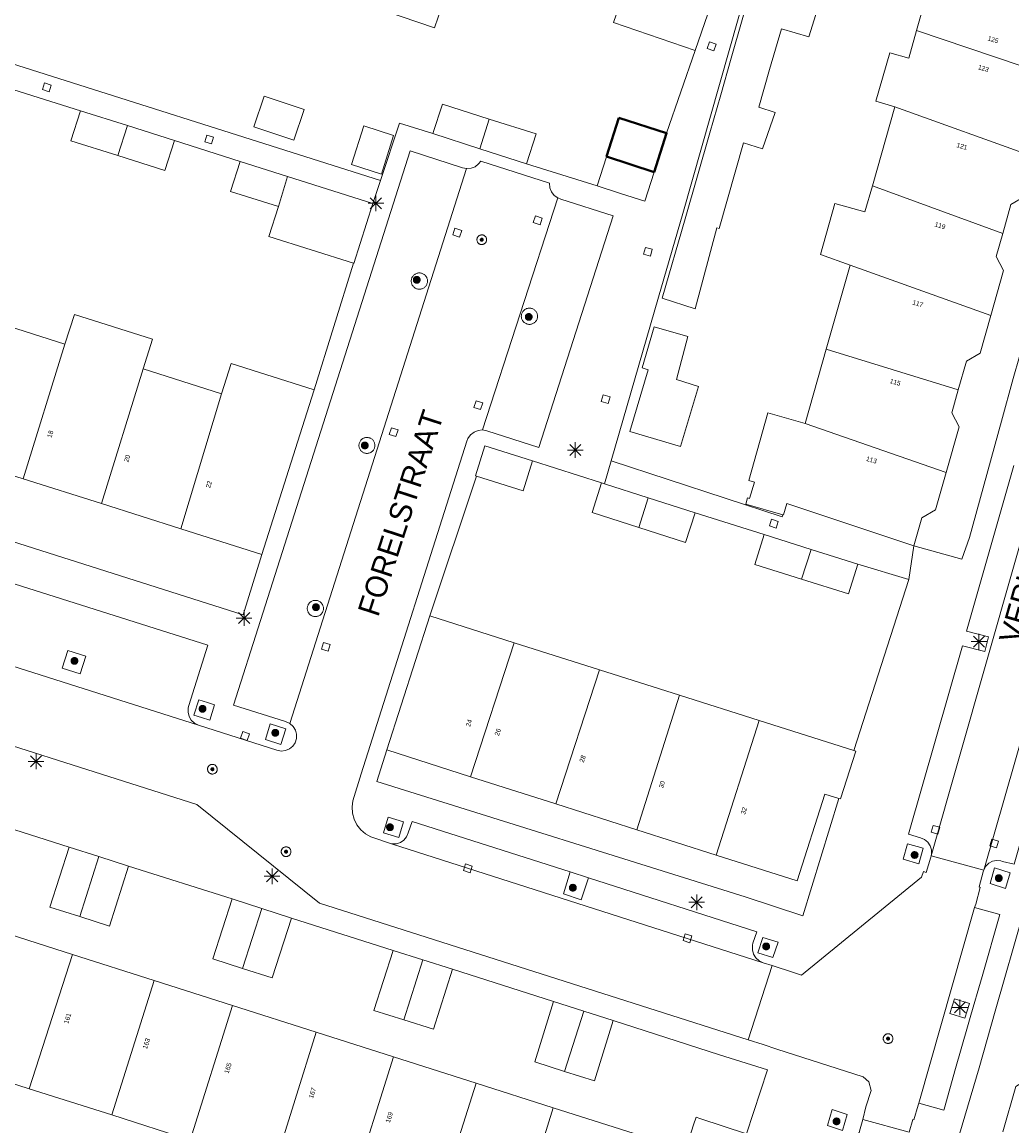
# Model space of a CAD drawing. Header units: metres. Extents: x 135779 to 137489, y 452643 to 455118.
# Tile 31 of 256: x 136392 to 136455, y 452886 to 452956. Entities that reach past the tile are written whole.
import ezdxf
from ezdxf.enums import TextEntityAlignment as Align

# ---------------------------------------------------------------- set-up
doc = ezdxf.new("R2010")
doc.units = ezdxf.units.M
for name, color, linetype, lineweight in [('KTop_GBI_Luifel', 40, 'Continuous', 40), ('KTop_NAR_Huisnummer (t)', 7, 'Continuous', 13), ('KTop_NAR_Huisnummer tijdelijk (t)', 7, 'Continuous', 13), ('KTop_OBW_Overig Plus', 1, 'Continuous', 13), ('KTop_ORL_Weg_Straatnaam (t)', 7, 'Continuous', 13), ('KTop_PAL_Lichtmast', 40, 'Continuous', 13), ('KTop_PND_Grondvlaksituatie van BAG-pand [tachy]', 1, 'Continuous', 13), ('KTop_PND_Pandscheiding', 40, 'Continuous', 13), ('KTop_PUT_Inspectie- of rioolput', 15, 'Continuous', 13), ('KTop_PUT_Kolk', 15, 'Continuous', 13), ('KTop_VGO_Boom', 92, 'Continuous', 13), ('KTop_WGD_Parkeervlak', 251, 'Continuous', 13), ('KTop_WGD_Rijbaan_Lokale weg', 251, 'Continuous', 13), ('KTop_WGD_Rijbaan_Lokale weg_verkeersdrempel', 40, 'Continuous', 13), ('KTop_WGD_Voetpad', 251, 'Continuous', 13), ('KTop_WGD_Voetpad_achterpad', 251, 'Continuous', 13)]:
    doc.layers.add(name, color=color, linetype=linetype, lineweight=lineweight)
doc.styles.add('Style-ROVU', font='ROVU.shx')
doc.styles.add('Style-ROVUCURSIEF', font='ROVUCURSIEF.shx')

# ---------------------------------------------------------------- blocks, each defined once
blk = doc.blocks.new('PAL_Lichtmast')
at = {"layer": 'KTop_PAL_Lichtmast'}
for p, q in [((-0.354, -0.354), (0.354, 0.354)), ((0.354, -0.354), (-0.354, 0.354)), ((0, -0.5), (0, 0.5)), ((-0.5, 0), (0.5, 0))]:
    blk.add_line(p, q, dxfattribs=at)
blk = doc.blocks.new('PUT_Inspectie-_of_rioolput')
at = {"layer": 'KTop_PUT_Inspectie- of rioolput', "flags": 128}
for points in [[(0.31, 0), (0.308, 0.032), (0.303, 0.064), (0.294, 0.095), (0.283, 0.126), (0.268, 0.155), (0.25, 0.182), (0.23, 0.207), (0.207, 0.23), (0.182, 0.25), (0.154, 0.268), (0.126, 0.283), (0.095, 0.294), (0.064, 0.303), (0.032, 0.308), (0, 0.309), (-0.032, 0.308), (-0.064, 0.303), (-0.096, 0.294), (-0.126, 0.283), (-0.155, 0.268), (-0.182, 0.25), (-0.207, 0.23), (-0.23, 0.207), (-0.25, 0.182), (-0.268, 0.154), (-0.283, 0.126), (-0.294, 0.095), (-0.303, 0.064), (-0.308, 0.032), (-0.309, 0), (-0.308, -0.032), (-0.303, -0.064), (-0.294, -0.096), (-0.283, -0.126), (-0.268, -0.155), (-0.25, -0.182), (-0.23, -0.207), (-0.207, -0.23), (-0.182, -0.25), (-0.155, -0.268), (-0.126, -0.283), (-0.096, -0.294), (-0.064, -0.303), (-0.032, -0.308), (0, -0.309), (0.032, -0.308), (0.064, -0.303), (0.095, -0.294), (0.126, -0.283), (0.155, -0.268), (0.182, -0.25), (0.207, -0.23), (0.23, -0.207), (0.25, -0.182), (0.268, -0.155), (0.283, -0.126), (0.294, -0.096), (0.303, -0.064), (0.308, -0.032), (0.31, 0)], [(0.095, 0), (0.094, 0.009), (0.092, 0.019), (0.09, 0.029), (0.086, 0.038), (0.082, 0.047), (0.076, 0.055), (0.07, 0.063), (0.063, 0.07), (0.055, 0.076), (0.047, 0.082), (0.038, 0.086), (0.029, 0.09), (0.019, 0.092), (0.009, 0.094), (0, 0.094), (-0.01, 0.094), (-0.02, 0.092), (-0.029, 0.09), (-0.039, 0.086), (-0.048, 0.082), (-0.056, 0.076), (-0.064, 0.07), (-0.071, 0.063), (-0.077, 0.055), (-0.082, 0.047), (-0.087, 0.038), (-0.09, 0.029), (-0.093, 0.019), (-0.094, 0.009), (-0.095, 0), (-0.094, -0.01), (-0.093, -0.02), (-0.09, -0.029), (-0.087, -0.039), (-0.082, -0.048), (-0.077, -0.056), (-0.071, -0.064), (-0.064, -0.071), (-0.056, -0.077), (-0.047, -0.082), (-0.039, -0.087), (-0.029, -0.09), (-0.02, -0.093), (-0.01, -0.094), (0, -0.095), (0.009, -0.094), (0.019, -0.093), (0.029, -0.09), (0.038, -0.087), (0.047, -0.082), (0.055, -0.077), (0.063, -0.071), (0.07, -0.064), (0.076, -0.056), (0.082, -0.047), (0.086, -0.039), (0.09, -0.029), (0.092, -0.02), (0.094, -0.01), (0.095, 0)], [(0.035, 0), (0.034, 0.003), (0.034, 0.007), (0.033, 0.01), (0.031, 0.014), (0.03, 0.017), (0.028, 0.02), (0.026, 0.023), (0.023, 0.026), (0.02, 0.028), (0.017, 0.03), (0.014, 0.031), (0.01, 0.033), (0.007, 0.034), (0.003, 0.034), (0, 0.034), (-0.004, 0.034), (-0.007, 0.034), (-0.011, 0.033), (-0.014, 0.031), (-0.018, 0.03), (-0.021, 0.028), (-0.023, 0.026), (-0.026, 0.023), (-0.028, 0.02), (-0.03, 0.017), (-0.032, 0.014), (-0.033, 0.01), (-0.034, 0.007), (-0.035, 0.003), (-0.035, 0), (-0.035, -0.004), (-0.034, -0.007), (-0.033, -0.011), (-0.032, -0.014), (-0.03, -0.018), (-0.028, -0.021), (-0.026, -0.023), (-0.023, -0.026), (-0.021, -0.028), (-0.017, -0.03), (-0.014, -0.032), (-0.011, -0.033), (-0.007, -0.034), (-0.004, -0.035), (0, -0.035), (0.003, -0.035), (0.007, -0.034), (0.01, -0.033), (0.014, -0.032), (0.017, -0.03), (0.02, -0.028), (0.023, -0.026), (0.026, -0.023), (0.028, -0.021), (0.03, -0.017), (0.031, -0.014), (0.033, -0.011), (0.034, -0.007), (0.034, -0.004), (0.035, 0)], [(0.01, 0.02), (0.007, 0.02), (0.005, 0.021), (0.003, 0.022), (0.001, 0.022), (-0.001, 0.022), (-0.004, 0.022), (-0.006, 0.021), (-0.008, 0.02), (-0.01, 0.019), (-0.012, 0.018), (-0.014, 0.017), (-0.016, 0.015), (-0.017, 0.013), (-0.019, 0.012), (-0.02, 0.009), (-0.021, 0.007), (-0.022, 0.005), (-0.022, 0.003), (-0.022, 0.001), (-0.022, -0.001), (-0.022, -0.004), (-0.022, -0.006), (-0.021, -0.008), (-0.02, -0.01), (-0.019, -0.012), (-0.017, -0.014), (-0.016, -0.016), (-0.014, -0.017), (-0.012, -0.019), (-0.01, -0.02), (-0.008, -0.021), (-0.006, -0.022), (-0.003, -0.022), (-0.001, -0.022), (0.001, -0.022), (0.003, -0.022), (0.005, -0.022), (0.008, -0.021), (0.01, -0.02), (0.012, -0.019), (0.014, -0.017), (0.015, -0.016), (0.017, -0.014), (0.018, -0.012), (0.02, -0.01), (0.02, -0.008), (0.021, -0.006), (0.022, -0.003), (0.022, -0.001), (0.022, 0.001), (0.022, 0.003), (0.021, 0.005), (0.02, 0.008), (0.019, 0.01), (0.018, 0.012), (0.017, 0.014), (0.015, 0.015), (0.013, 0.017), (0.012, 0.018), (0.01, 0.02)]]:
    blk.add_lwpolyline(points, dxfattribs=at)
blk = doc.blocks.new('PUT_Kolk')
at = {"layer": 'KTop_PUT_Kolk', "flags": 128}
blk.add_lwpolyline([(0.225, -0.225), (0.225, 0.225), (-0.225, 0.225), (-0.225, -0.225), (0.225, -0.225)], dxfattribs=at)
blk = doc.blocks.new('VGO_Boom')
at = {"layer": 'KTop_VGO_Boom', "flags": 128}
for points in [[(0.215, 0), (0.214, 0.022), (0.21, 0.045), (0.204, 0.066), (0.196, 0.087), (0.186, 0.108), (0.174, 0.126), (0.16, 0.144), (0.144, 0.16), (0.126, 0.174), (0.107, 0.186), (0.087, 0.196), (0.066, 0.204), (0.045, 0.21), (0.022, 0.214), (-0.001, 0.215), (-0.023, 0.214), (-0.045, 0.21), (-0.067, 0.204), (-0.088, 0.196), (-0.108, 0.186), (-0.127, 0.174), (-0.144, 0.16), (-0.16, 0.144), (-0.174, 0.126), (-0.187, 0.107), (-0.197, 0.087), (-0.205, 0.066), (-0.211, 0.045), (-0.214, 0.022), (-0.215, -0.001), (-0.214, -0.023), (-0.211, -0.045), (-0.205, -0.067), (-0.197, -0.088), (-0.187, -0.108), (-0.174, -0.127), (-0.16, -0.144), (-0.144, -0.16), (-0.127, -0.174), (-0.108, -0.187), (-0.088, -0.197), (-0.067, -0.205), (-0.045, -0.211), (-0.023, -0.214), (0, -0.215), (0.022, -0.214), (0.045, -0.211), (0.066, -0.205), (0.087, -0.197), (0.108, -0.187), (0.126, -0.174), (0.144, -0.16), (0.16, -0.144), (0.174, -0.127), (0.186, -0.108), (0.196, -0.088), (0.204, -0.067), (0.21, -0.045), (0.214, -0.023), (0.215, -0.001)], [(0.155, 0), (0.154, 0.016), (0.152, 0.032), (0.147, 0.048), (0.142, 0.063), (0.134, 0.078), (0.125, 0.091), (0.115, 0.104), (0.104, 0.115), (0.091, 0.125), (0.077, 0.134), (0.063, 0.142), (0.048, 0.147), (0.032, 0.152), (0.016, 0.154), (-0.001, 0.155), (-0.017, 0.154), (-0.033, 0.152), (-0.048, 0.147), (-0.064, 0.142), (-0.078, 0.134), (-0.092, 0.125), (-0.104, 0.115), (-0.116, 0.104), (-0.126, 0.091), (-0.135, 0.077), (-0.142, 0.063), (-0.148, 0.048), (-0.152, 0.032), (-0.155, 0.016), (-0.155, -0.001), (-0.155, -0.017), (-0.152, -0.033), (-0.148, -0.048), (-0.142, -0.064), (-0.135, -0.078), (-0.126, -0.092), (-0.116, -0.104), (-0.104, -0.116), (-0.092, -0.126), (-0.078, -0.135), (-0.064, -0.142), (-0.048, -0.148), (-0.033, -0.152), (-0.017, -0.155), (0, -0.155), (0.016, -0.155), (0.032, -0.152), (0.048, -0.148), (0.063, -0.142), (0.078, -0.135), (0.091, -0.126), (0.104, -0.116), (0.115, -0.104), (0.125, -0.092), (0.134, -0.078), (0.142, -0.064), (0.147, -0.048), (0.152, -0.033), (0.154, -0.017), (0.155, -0.001)], [(0.095, 0), (0.094, 0.01), (0.093, 0.02), (0.09, 0.029), (0.087, 0.039), (0.082, 0.048), (0.077, 0.056), (0.071, 0.064), (0.064, 0.071), (0.056, 0.077), (0.047, 0.082), (0.039, 0.087), (0.029, 0.09), (0.02, 0.093), (0.01, 0.094), (-0.001, 0.095), (-0.01, 0.094), (-0.02, 0.093), (-0.03, 0.09), (-0.039, 0.087), (-0.048, 0.082), (-0.056, 0.077), (-0.064, 0.071), (-0.071, 0.064), (-0.077, 0.056), (-0.083, 0.047), (-0.087, 0.039), (-0.091, 0.029), (-0.093, 0.02), (-0.095, 0.01), (-0.095, -0.001), (-0.095, -0.01), (-0.093, -0.02), (-0.091, -0.03), (-0.087, -0.039), (-0.083, -0.048), (-0.077, -0.056), (-0.071, -0.064), (-0.064, -0.071), (-0.056, -0.077), (-0.048, -0.083), (-0.039, -0.087), (-0.03, -0.091), (-0.02, -0.093), (-0.01, -0.095), (0, -0.095), (0.01, -0.095), (0.02, -0.093), (0.029, -0.091), (0.039, -0.087), (0.048, -0.083), (0.056, -0.077), (0.064, -0.071), (0.071, -0.064), (0.077, -0.056), (0.082, -0.048), (0.087, -0.039), (0.09, -0.03), (0.093, -0.02), (0.094, -0.01), (0.095, -0.001)], [(0.035, 0), (0.035, 0.004), (0.034, 0.007), (0.033, 0.011), (0.032, 0.014), (0.03, 0.018), (0.028, 0.021), (0.026, 0.023), (0.023, 0.026), (0.021, 0.028), (0.017, 0.03), (0.014, 0.032), (0.011, 0.033), (0.007, 0.034), (0.004, 0.035), (-0.001, 0.035), (-0.004, 0.035), (-0.008, 0.034), (-0.011, 0.033), (-0.015, 0.032), (-0.018, 0.03), (-0.021, 0.028), (-0.024, 0.026), (-0.027, 0.023), (-0.029, 0.021), (-0.031, 0.017), (-0.032, 0.014), (-0.034, 0.011), (-0.035, 0.007), (-0.035, 0.004), (-0.035, -0.001), (-0.035, -0.004), (-0.035, -0.008), (-0.034, -0.011), (-0.032, -0.015), (-0.031, -0.018), (-0.029, -0.021), (-0.027, -0.024), (-0.024, -0.027), (-0.021, -0.029), (-0.018, -0.031), (-0.015, -0.032), (-0.011, -0.034), (-0.008, -0.035), (-0.004, -0.035), (0, -0.035), (0.004, -0.035), (0.007, -0.035), (0.011, -0.034), (0.014, -0.032), (0.018, -0.031), (0.021, -0.029), (0.023, -0.027), (0.026, -0.024), (0.028, -0.021), (0.03, -0.018), (0.032, -0.015), (0.033, -0.011), (0.034, -0.008), (0.035, -0.004), (0.035, 0)]]:
    blk.add_lwpolyline(points, dxfattribs=at)

msp = doc.modelspace()

# ---------------------------------------------------------------- linework, layer by layer
at = {"layer": 'KTop_GBI_Luifel', "flags": 128}
msp.add_lwpolyline([(136430.031, 452950.02), (136429.238, 452947.552), (136432.281, 452946.551), (136433.08, 452949.04), (136430.031, 452950.02)], dxfattribs=at)
at = {"layer": 'KTop_OBW_Overig Plus', "flags": 128}
for points in [[(136442.932, 452957.668), (136441.26, 452958.137), (136442.906, 452963.615), (136440.258, 452964.432), (136438.664, 452958.885), (136437.212, 452953.831), (136436.538, 452951.482), (136435.842, 452949.06), (136434.261, 452943.558), (136432.804, 452938.488), (136434.908, 452937.812), (136436.296, 452942.986), (136436.436, 452942.934), (136437.988, 452948.415), (136439.211, 452948.027), (136440.018, 452950.345), (136438.971, 452950.687), (136439.667, 452953.098), (136440.42, 452955.706), (136442.181, 452955.195), (136442.932, 452957.668)], [(136409.251, 452948.585), (136409.901, 452950.554), (136407.343, 452951.399), (136406.693, 452949.431), (136409.251, 452948.585)], [(136433.976, 452929.005), (136435.115, 452932.846), (136433.717, 452933.283), (136434.441, 452936.036), (136432.278, 452936.657), (136431.523, 452934.029), (136431.89, 452933.904), (136430.723, 452929.97), (136433.976, 452929.005)]]:
    msp.add_lwpolyline(points, dxfattribs=at)
at = {"layer": 'KTop_PND_Grondvlaksituatie van BAG-pand [tachy]', "flags": 128}
for points in [[(136434.911, 452954.325), (136435.718, 452956.653), (136435.781, 452956.631), (136438.701, 452965.131), (136437.457, 452965.557), (136437.456, 452965.557), (136436.528, 452965.875), (136436.526, 452965.876), (136433.564, 452966.89)], [(136412.982, 452957.571), (136418.241, 452955.771), (136420.341, 452961.911)], [(136450.721, 452960.761), (136450.545, 452960.821), (136449.062, 452955.595)], [(136430.488, 452958.441), (136429.676, 452956.114), (136434.911, 452954.325)], [(136449.062, 452955.595), (136448.562, 452953.831), (136447.341, 452954.171), (136446.461, 452951.071), (136447.677, 452950.713)], [(136421.742, 452949.937), (136418.751, 452950.891), (136418.137, 452949.003)], [(136395.611, 452950.461), (136395.001, 452948.551), (136398.001, 452947.601)], [(136398.607, 452949.514), (136395.611, 452950.461)], [(136447.677, 452950.713), (136446.243, 452945.661)], [(136401.621, 452948.561), (136398.607, 452949.514)], [(136414.844, 452946.422), (136415.625, 452948.886), (136413.715, 452949.492), (136412.934, 452947.028), (136414.844, 452946.422)], [(136424.131, 452947.081), (136424.741, 452948.981), (136421.742, 452949.937)], [(136418.137, 452949.003), (136421.134, 452948.042)], [(136398.001, 452947.601), (136401.001, 452946.651), (136401.621, 452948.561)], [(136421.134, 452948.042), (136424.131, 452947.081)], [(136432.281, 452946.551), (136429.238, 452947.552), (136429.231, 452947.531), (136428.631, 452945.661)], [(136454.568, 452942.623), (136455.093, 452944.47), (136455.965, 452944.981), (136456.672, 452947.469)], [(136405.811, 452947.221), (136405.201, 452945.311), (136408.261, 452944.341)], [(136408.84, 452946.261), (136405.811, 452947.221)], [(136414.301, 452944.531), (136408.84, 452946.261)], [(136428.631, 452945.661), (136430.123, 452945.182), (136431.681, 452944.681), (136432.281, 452946.551)], [(136446.243, 452945.661), (136445.754, 452944.006), (136443.829, 452944.541), (136442.911, 452941.289), (136444.809, 452940.607)], [(136413.058, 452940.721), (136413.091, 452940.711), (136414.301, 452944.531)], [(136408.261, 452944.341), (136407.661, 452942.431), (136413.058, 452940.721)], [(136453.804, 452937.377), (136454.621, 452940.25), (136454.148, 452941.144), (136454.568, 452942.623)], [(136444.809, 452940.607), (136443.281, 452935.223)], [(136394.618, 452935.547), (136389.464, 452937.181)], [(136399.608, 452933.966), (136400.213, 452935.873), (136395.223, 452937.454), (136394.618, 452935.547)], [(136451.723, 452932.622), (136452.249, 452934.471), (136453.123, 452934.981), (136453.804, 452937.377)], [(136443.281, 452935.223), (136441.936, 452930.481)], [(136404.626, 452932.375), (136399.608, 452933.966)], [(136410.546, 452932.642), (136405.243, 452934.322), (136404.626, 452932.375)], [(136407.211, 452922.121), (136409.929, 452930.695), (136410.546, 452932.642)], [(136450.955, 452927.353), (136451.782, 452930.26), (136451.306, 452931.154), (136451.723, 452932.622)], [(136441.936, 452930.481), (136439.556, 452931.156), (136438.332, 452926.841), (136438.697, 452926.731), (136438.384, 452925.687), (136438.249, 452925.727), (136438.136, 452925.329), (136440.507, 452924.656)], [(136424.511, 452928.091), (136421.461, 452929.051), (136420.861, 452927.141), (136420.921, 452927.121)], [(136386.764, 452928.586), (136391.943, 452926.95)], [(136420.921, 452927.121), (136423.911, 452926.181), (136424.511, 452928.091)], [(136391.943, 452926.95), (136396.956, 452925.364)], [(136448.891, 452922.664), (136449.403, 452924.463), (136450.278, 452924.971), (136450.955, 452927.353)], [(136428.92, 452926.688), (136428.311, 452924.791), (136431.301, 452923.836)], [(136429.117, 452926.625), (136428.92, 452926.688)], [(136431.908, 452925.736), (136429.117, 452926.625)], [(136434.901, 452924.781), (136431.908, 452925.736)], [(136396.956, 452925.364), (136402.025, 452923.76)], [(136431.301, 452923.836), (136434.291, 452922.881), (136434.901, 452924.781)], [(136440.507, 452924.656), (136440.554, 452924.643), (136440.758, 452925.362), (136448.891, 452922.664)], [(136402.025, 452923.76), (136407.211, 452922.121)], [(136439.311, 452923.381), (136438.711, 452921.481), (136441.711, 452920.536)], [(136442.31, 452922.435), (136439.311, 452923.381)], [(136445.303, 452921.491), (136442.31, 452922.435)], [(136441.711, 452920.536), (136444.711, 452919.591), (136445.303, 452921.491)], [(136417.951, 452918.186), (136415.191, 452909.621)], [(136423.333, 452916.477), (136417.951, 452918.186)], [(136428.794, 452914.743), (136423.333, 452916.477)], [(136433.906, 452913.12), (136428.794, 452914.743)], [(136439, 452911.503), (136433.906, 452913.12)], [(136445.043, 452909.585), (136439, 452911.503)], [(136415.191, 452909.621), (136420.538, 452907.915)], [(136444.088, 452906.523), (136444.191, 452906.491), (136445.181, 452909.541), (136445.043, 452909.585)], [(136420.538, 452907.915), (136426, 452906.172)], [(136436.254, 452902.9), (136441.421, 452901.251), (136443.191, 452906.801), (136444.088, 452906.523)], [(136426, 452906.172), (136431.171, 452904.522)], [(136431.171, 452904.522), (136436.254, 452902.9)], [(136394.88, 452903.408), (136393.661, 452899.581), (136395.561, 452898.976)], [(136396.78, 452902.805), (136394.88, 452903.408)], [(136398.681, 452902.201), (136396.78, 452902.805)], [(136395.561, 452898.976), (136397.461, 452898.371), (136398.681, 452902.201)], [(136405.301, 452900.101), (136404.071, 452896.271), (136405.971, 452895.661)], [(136407.201, 452899.491), (136405.301, 452900.101)], [(136409.101, 452898.881), (136407.201, 452899.491)], [(136405.971, 452895.661), (136407.871, 452895.051), (136409.101, 452898.881)], [(136395.109, 452896.543), (136389.955, 452898.186)], [(136415.59, 452896.818), (136414.371, 452892.981), (136416.276, 452892.376)], [(136417.495, 452896.215), (136415.59, 452896.818)], [(136400.312, 452894.885), (136395.109, 452896.543)], [(136419.401, 452895.611), (136417.495, 452896.215)], [(136416.276, 452892.376), (136418.181, 452891.771), (136419.401, 452895.611)], [(136405.338, 452893.284), (136400.312, 452894.885)], [(136410.682, 452891.581), (136405.338, 452893.284)], [(136425.85, 452893.548), (136424.651, 452889.691), (136426.556, 452889.086)], [(136427.779, 452892.937), (136425.85, 452893.548)], [(136426.556, 452889.086), (136428.461, 452888.481), (136429.661, 452892.341)], [(136429.661, 452892.341), (136427.779, 452892.937)], [(136415.623, 452890.008), (136410.682, 452891.581)], [(136387.24, 452889.605), (136392.335, 452887.979)], [(136420.896, 452888.327), (136415.623, 452890.008)], [(136456.454, 452889.997), (136456.025, 452888.493), (136455.398, 452888.119), (136454.571, 452885.224)], [(136425.822, 452886.757), (136420.896, 452888.327)], [(136392.335, 452887.979), (136397.605, 452886.297)], [(136431.009, 452885.105), (136425.822, 452886.757)], [(136397.605, 452886.297), (136402.627, 452884.694)], [(136438.191, 452885.101), (136435.199, 452886.074), (136434.961, 452886.151), (136434.807, 452885.665), (136434.297, 452884.057), (136431.009, 452885.105)]]:
    msp.add_lwpolyline(points, dxfattribs=at)
at = {"layer": 'KTop_PND_Pandscheiding', "flags": 128}
for points in [[(136449.062, 452955.595), (136457.45, 452952.76)], [(136447.677, 452950.713), (136456.672, 452947.469)], [(136398.607, 452949.514), (136398.001, 452947.601)], [(136421.742, 452949.937), (136421.134, 452948.042)], [(136408.84, 452946.261), (136408.261, 452944.341)], [(136454.568, 452942.623), (136446.243, 452945.661)], [(136444.809, 452940.607), (136453.804, 452937.377)], [(136394.618, 452935.547), (136391.943, 452926.95)], [(136443.281, 452935.223), (136451.723, 452932.622)], [(136399.608, 452933.966), (136396.956, 452925.364)], [(136404.626, 452932.375), (136402.025, 452923.76)], [(136441.936, 452930.481), (136450.955, 452927.353)], [(136431.908, 452925.736), (136431.301, 452923.836)], [(136442.31, 452922.435), (136441.711, 452920.536)], [(136423.333, 452916.477), (136420.538, 452907.915)], [(136426, 452906.172), (136428.794, 452914.743)], [(136433.906, 452913.12), (136431.171, 452904.522)], [(136436.254, 452902.9), (136439, 452911.503)], [(136395.561, 452898.976), (136396.78, 452902.805)], [(136407.201, 452899.491), (136405.971, 452895.661)], [(136395.109, 452896.543), (136392.335, 452887.979)], [(136417.495, 452896.215), (136416.276, 452892.376)], [(136397.605, 452886.297), (136400.312, 452894.885)], [(136402.627, 452884.694), (136405.338, 452893.284)], [(136427.779, 452892.937), (136426.556, 452889.086)], [(136410.682, 452891.581), (136407.988, 452882.983)], [(136412.913, 452881.411), (136415.623, 452890.008)], [(136420.896, 452888.327), (136418.177, 452879.731)], [(136423.157, 452878.142), (136425.822, 452886.757)]]:
    msp.add_lwpolyline(points, dxfattribs=at)
at = {"layer": 'KTop_WGD_Parkeervlak', "flags": 128}
for points in [[(136417.139, 452939.081), (136417.183, 452939.072), (136417.228, 452939.066), (136417.273, 452939.064), (136417.318, 452939.066), (136417.363, 452939.072), (136417.407, 452939.081), (136417.45, 452939.095), (136417.492, 452939.112), (136417.532, 452939.133), (136417.571, 452939.158), (136417.606, 452939.185), (136417.64, 452939.216), (136417.67, 452939.249), (136417.698, 452939.285), (136417.722, 452939.323), (136417.743, 452939.363), (136417.76, 452939.405), (136417.774, 452939.448), (136417.784, 452939.492), (136417.79, 452939.537), (136417.792, 452939.582), (136417.79, 452939.628), (136417.784, 452939.673), (136417.774, 452939.717), (136417.76, 452939.76), (136417.743, 452939.802), (136417.722, 452939.842), (136417.698, 452939.88), (136417.67, 452939.916), (136417.64, 452939.949), (136417.606, 452939.98), (136417.571, 452940.007), (136417.532, 452940.032), (136417.492, 452940.053), (136417.45, 452940.07), (136417.407, 452940.083), (136417.363, 452940.093), (136417.318, 452940.099), (136417.273, 452940.101), (136417.228, 452940.099), (136417.183, 452940.093), (136417.139, 452940.083), (136417.096, 452940.07), (136417.054, 452940.053), (136417.014, 452940.032), (136416.975, 452940.007), (136416.94, 452939.98), (136416.906, 452939.949), (136416.876, 452939.916), (136416.848, 452939.88), (136416.824, 452939.842), (136416.803, 452939.802), (136416.786, 452939.76), (136416.772, 452939.717), (136416.762, 452939.673), (136416.756, 452939.628), (136416.754, 452939.582), (136416.756, 452939.537), (136416.762, 452939.492), (136416.772, 452939.448), (136416.786, 452939.405), (136416.803, 452939.363), (136416.824, 452939.323), (136416.848, 452939.285), (136416.876, 452939.249), (136416.906, 452939.216), (136416.94, 452939.185), (136416.975, 452939.158), (136417.014, 452939.133), (136417.054, 452939.112), (136417.096, 452939.095), (136417.139, 452939.081)], [(136424.53, 452937.802), (136424.488, 452937.82), (136424.445, 452937.833), (136424.4, 452937.843), (136424.356, 452937.849), (136424.31, 452937.851), (136424.265, 452937.849), (136424.22, 452937.843), (136424.176, 452937.833), (136424.133, 452937.82), (136424.091, 452937.802), (136424.051, 452937.781), (136424.013, 452937.757), (136423.977, 452937.729), (136423.943, 452937.699), (136423.913, 452937.665), (136423.885, 452937.629), (136423.861, 452937.591), (136423.84, 452937.551), (136423.822, 452937.509), (136423.809, 452937.466), (136423.799, 452937.422), (136423.793, 452937.377), (136423.791, 452937.332), (136423.793, 452937.286), (136423.799, 452937.242), (136423.809, 452937.197), (136423.822, 452937.154), (136423.84, 452937.112), (136423.861, 452937.072), (136423.885, 452937.034), (136423.913, 452936.998), (136423.943, 452936.965), (136423.977, 452936.934), (136424.013, 452936.906), (136424.051, 452936.882), (136424.091, 452936.861), (136424.133, 452936.844), (136424.176, 452936.83), (136424.22, 452936.821), (136424.265, 452936.815), (136424.31, 452936.813), (136424.356, 452936.815), (136424.4, 452936.821), (136424.445, 452936.83), (136424.488, 452936.844), (136424.53, 452936.861), (136424.57, 452936.882), (136424.608, 452936.906), (136424.644, 452936.934), (136424.677, 452936.965), (136424.708, 452936.998), (136424.736, 452937.034), (136424.76, 452937.072), (136424.781, 452937.112), (136424.798, 452937.154), (136424.812, 452937.197), (136424.821, 452937.242), (136424.827, 452937.286), (136424.829, 452937.332), (136424.827, 452937.377), (136424.821, 452937.422), (136424.812, 452937.466), (136424.798, 452937.509), (136424.781, 452937.551), (136424.76, 452937.591), (136424.736, 452937.629), (136424.708, 452937.665), (136424.677, 452937.699), (136424.644, 452937.729), (136424.608, 452937.757), (136424.57, 452937.781), (136424.53, 452937.802)], [(136413.411, 452929.08), (136413.413, 452929.035), (136413.418, 452928.991), (136413.428, 452928.948), (136413.441, 452928.905), (136413.459, 452928.864), (136413.479, 452928.824), (136413.503, 452928.787), (136413.53, 452928.751), (136413.56, 452928.718), (136413.593, 452928.688), (136413.629, 452928.661), (136413.666, 452928.637), (136413.706, 452928.617), (136413.747, 452928.6), (136413.789, 452928.586), (136413.833, 452928.576), (136413.877, 452928.571), (136413.922, 452928.569), (136413.966, 452928.571), (136414.01, 452928.576), (136414.054, 452928.586), (136414.097, 452928.6), (136414.138, 452928.617), (136414.177, 452928.637), (136414.215, 452928.661), (136414.25, 452928.688), (136414.283, 452928.718), (136414.313, 452928.751), (136414.34, 452928.787), (136414.364, 452928.824), (136414.385, 452928.864), (136414.402, 452928.905), (136414.415, 452928.948), (136414.425, 452928.991), (136414.431, 452929.035), (136414.433, 452929.08), (136414.431, 452929.124), (136414.425, 452929.169), (136414.415, 452929.212), (136414.402, 452929.255), (136414.385, 452929.296), (136414.364, 452929.335), (136414.34, 452929.373), (136414.313, 452929.408), (136414.283, 452929.441), (136414.25, 452929.471), (136414.215, 452929.498), (136414.177, 452929.522), (136414.138, 452929.543), (136414.097, 452929.56), (136414.054, 452929.573), (136414.01, 452929.583), (136413.966, 452929.589), (136413.922, 452929.591), (136413.877, 452929.589), (136413.833, 452929.583), (136413.789, 452929.573), (136413.747, 452929.56), (136413.706, 452929.543), (136413.666, 452929.522), (136413.629, 452929.498), (136413.593, 452929.471), (136413.56, 452929.441), (136413.53, 452929.408), (136413.503, 452929.373), (136413.479, 452929.335), (136413.459, 452929.296), (136413.441, 452929.255), (136413.428, 452929.212), (136413.418, 452929.169), (136413.413, 452929.124), (136413.411, 452929.08)], [(136411.049, 452918.957), (136411.022, 452918.993), (136410.991, 452919.026), (136410.958, 452919.057), (136410.922, 452919.085), (136410.884, 452919.109), (136410.844, 452919.13), (136410.802, 452919.147), (136410.759, 452919.161), (136410.715, 452919.17), (136410.67, 452919.176), (136410.625, 452919.178), (136410.58, 452919.176), (136410.535, 452919.17), (136410.491, 452919.161), (136410.448, 452919.147), (136410.406, 452919.13), (136410.366, 452919.109), (136410.328, 452919.085), (136410.292, 452919.057), (136410.259, 452919.026), (136410.228, 452918.993), (136410.201, 452918.957), (136410.176, 452918.919), (136410.156, 452918.879), (136410.138, 452918.837), (136410.125, 452918.794), (136410.115, 452918.75), (136410.109, 452918.705), (136410.107, 452918.66), (136410.109, 452918.615), (136410.115, 452918.57), (136410.125, 452918.526), (136410.138, 452918.483), (136410.156, 452918.441), (136410.176, 452918.401), (136410.201, 452918.363), (136410.228, 452918.327), (136410.259, 452918.294), (136410.292, 452918.263), (136410.328, 452918.236), (136410.366, 452918.212), (136410.406, 452918.191), (136410.448, 452918.174), (136410.491, 452918.16), (136410.535, 452918.15), (136410.58, 452918.144), (136410.625, 452918.142), (136410.67, 452918.144), (136410.715, 452918.15), (136410.759, 452918.16), (136410.802, 452918.174), (136410.844, 452918.191), (136410.884, 452918.212), (136410.922, 452918.236), (136410.958, 452918.263), (136410.991, 452918.294), (136411.022, 452918.327), (136411.049, 452918.363), (136411.074, 452918.401), (136411.094, 452918.441), (136411.112, 452918.483), (136411.125, 452918.526), (136411.135, 452918.57), (136411.141, 452918.615), (136411.143, 452918.66), (136411.141, 452918.705), (136411.135, 452918.75), (136411.125, 452918.794), (136411.112, 452918.837), (136411.094, 452918.879), (136411.074, 452918.919), (136411.049, 452918.957)], [(136394.443, 452914.849), (136395.588, 452914.488), (136395.942, 452915.611), (136394.797, 452915.972), (136394.443, 452914.849)], [(136426.919, 452901.828), (136426.478, 452900.435), (136427.62, 452900.036), (136428.091, 452901.453)], [(136452.145, 452892.474), (136452.448, 452893.418), (136451.476, 452893.729), (136451.174, 452892.785), (136452.145, 452892.474)]]:
    msp.add_lwpolyline(points, dxfattribs=at)
at = {"layer": 'KTop_WGD_Rijbaan_Lokale weg', "flags": 128}
for points in [[(136449.998, 452902.867), (136458.827, 452933.849), (136464.489, 452953.72)], [(136409.002, 452911.305), (136420.297, 452946.766)], [(136426.121, 452944.89), (136425.893, 452945.058), (136425.72, 452945.284), (136425.617, 452945.548), (136425.591, 452945.831), (136421.201, 452947.241), (136421.063, 452947.064), (136420.84, 452946.892), (136420.577, 452946.79), (136420.297, 452946.766)], [(136426.121, 452944.89), (136421.313, 452930.072)], [(136415.49, 452903.627), (136415.291, 452903.691), (136414.361, 452904.001), (136414.18, 452904.07), (136413.831, 452904.265), (136413.527, 452904.526), (136413.282, 452904.841), (136413.104, 452905.199), (136413, 452905.586), (136412.976, 452905.985), (136413.031, 452906.381), (136413.561, 452908.101), (136420.311, 452929.361), (136420.381, 452929.533), (136420.546, 452929.763), (136420.769, 452929.937), (136421.031, 452930.043), (136421.313, 452930.072)], [(136385.227, 452916.892), (136403.147, 452911.202)], [(136456.701, 452913.59), (136453.352, 452901.95)], [(136383.737, 452912.277), (136403.041, 452906.131), (136410.891, 452899.831), (136438.299, 452891.095)], [(136409.002, 452911.305), (136409.209, 452911.123), (136409.356, 452910.889), (136409.429, 452910.623), (136409.424, 452910.348), (136409.34, 452910.085), (136409.185, 452909.857), (136408.971, 452909.684), (136408.716, 452909.578), (136408.442, 452909.55), (136408.171, 452909.601), (136403.147, 452911.202)], [(136415.49, 452903.627), (136439.256, 452896.019)], [(136449.998, 452902.867), (136453.352, 452901.95)], [(136439.817, 452895.84), (136439.256, 452896.019)], [(136438.299, 452891.095), (136439.817, 452895.84)], [(136445.613, 452886.019), (136445.456, 452885.404), (136445.388, 452885.183), (136445.232, 452884.952), (136445.017, 452884.774), (136444.833, 452884.695)], [(136448.576, 452885.205), (136445.613, 452886.019)]]:
    msp.add_lwpolyline(points, dxfattribs=at)
at = {"layer": 'KTop_WGD_Rijbaan_Lokale weg_verkeersdrempel', "flags": 128}
for points in [[(136449.998, 452902.867), (136449.971, 452902.771), (136449.681, 452901.801), (136449.491, 452901.861), (136449.381, 452901.491), (136441.711, 452895.231), (136441.191, 452895.401), (136439.817, 452895.84)], [(136452.771, 452899.551), (136452.836, 452899.761), (136453.131, 452900.841), (136453.051, 452900.881), (136453.321, 452901.841), (136453.335, 452901.896), (136453.352, 452901.95)], [(136452.771, 452899.551), (136449.201, 452887.061)], [(136438.299, 452891.095), (136439.254, 452890.791), (136440.131, 452890.511), (136445.634, 452888.736), (136446.016, 452888.411), (136446.153, 452887.868), (136445.819, 452886.824), (136445.613, 452886.019)], [(136448.576, 452885.205), (136448.811, 452886.001), (136448.891, 452885.981), (136449.167, 452886.926), (136449.201, 452887.061)]]:
    msp.add_lwpolyline(points, dxfattribs=at)
at = {"layer": 'KTop_WGD_Voetpad', "flags": 128}
for points in [[(136429.537, 452928.099), (136432.57, 452938.563), (136434.116, 452943.899), (136440.037, 452964.751), (136440.091, 452964.941), (136450.931, 452961.441), (136450.721, 452960.761)], [(136458.933, 452957.98), (136461.946, 452957.11), (136460.207, 452950.639), (136455.63, 452934.758), (136455.227, 452933.359), (136454.496, 452930.628), (136452.436, 452923.204), (136451.942, 452921.805), (136448.891, 452922.664)], [(136434.911, 452954.325), (136433.08, 452949.04), (136432.281, 452946.551)], [(136418.137, 452949.003), (136416.011, 452949.671), (136414.783, 452946.016)], [(136420.297, 452946.766), (136420.021, 452946.821), (136416.681, 452947.901), (136407.115, 452917.89), (136405.39, 452912.48), (136408.711, 452911.431), (136408.752, 452911.42), (136409.002, 452911.305)], [(136428.631, 452945.661), (136424.131, 452947.081)], [(136414.301, 452944.531), (136414.783, 452946.016)], [(136421.313, 452930.072), (136421.591, 452930.021), (136424.911, 452928.941), (136429.661, 452943.741), (136426.311, 452944.811), (136426.121, 452944.89)], [(136413.058, 452940.721), (136410.546, 452932.642)], [(136407.211, 452922.121), (136406.001, 452918.261), (136374.559, 452928.235), (136375.822, 452932.045)], [(136424.511, 452928.091), (136428.92, 452926.688)], [(136429.537, 452928.099), (136429.117, 452926.625)], [(136455.277, 452927.806), (136452.256, 452917.218), (136453.659, 452916.857), (136453.413, 452915.911), (136451.99, 452916.284), (136448.551, 452904.231), (136449.301, 452904.011), (136449.556, 452903.905), (136449.77, 452903.73), (136449.926, 452903.501), (136450.009, 452903.238), (136450.015, 452902.962), (136449.998, 452902.867)], [(136417.951, 452918.186), (136420.921, 452927.121)], [(136448.566, 452920.512), (136448.891, 452922.664)], [(136403.147, 452911.202), (136402.898, 452911.328), (136402.695, 452911.519), (136402.554, 452911.76), (136402.487, 452912.03), (136402.499, 452912.309), (136402.541, 452912.461), (136403.741, 452916.311), (136386.701, 452921.701), (136385.461, 452917.891), (136385.35, 452917.634), (136385.17, 452917.419), (136384.938, 452917.264), (136384.671, 452917.18), (136384.391, 452917.174), (136384.221, 452917.211)], [(136448.566, 452920.512), (136445.043, 452909.585)], [(136453.352, 452901.95), (136453.479, 452902.189), (136453.671, 452902.381), (136453.909, 452902.508), (136454.175, 452902.561), (136454.445, 452902.535), (136454.551, 452902.501), (136455.291, 452902.321), (136458.031, 452911.911), (136456.821, 452913.081), (136456.716, 452913.271), (136456.687, 452913.487), (136456.701, 452913.59)], [(136403.73, 452912.644), (136403.171, 452912.821), (136402.861, 452911.841), (136403.344, 452911.688), (136403.871, 452911.521), (136404.181, 452912.501), (136403.73, 452912.644)], [(136407.431, 452910.291), (136408.421, 452909.971), (136408.731, 452910.961), (136407.741, 452911.281), (136407.431, 452910.291)], [(136439.161, 452831.878), (136437.446, 452832.307), (136437.076, 452832.954), (136440.131, 452843.706), (136441.086, 452846.947), (136441.149, 452847.227), (136442.322, 452851.408), (136443.733, 452856.427), (136445.46, 452862.412), (136448.259, 452872.336), (136448.491, 452873.292), (136450.186, 452879.352), (136451.007, 452882.22), (136451.226, 452883.134), (136453.054, 452889.302), (136454.081, 452892.932), (136455.897, 452899.24), (136456.153, 452900.072), (136458.773, 452909.443), (136459.277, 452911.055), (136462.243, 452910.232)], [(136444.088, 452906.523), (136441.791, 452899.031), (136438.094, 452900.247), (136414.545, 452907.607), (136415.191, 452909.621)], [(136388.391, 452905.471), (136394.88, 452903.408)], [(136414.971, 452904.331), (136415.951, 452904.021), (136416.261, 452905.021), (136415.281, 452905.331), (136414.971, 452904.331)], [(136426.919, 452901.828), (136416.821, 452905.061), (136416.551, 452904.321), (136416.455, 452904.07), (136416.289, 452903.859), (136416.069, 452903.705), (136415.813, 452903.622), (136415.545, 452903.618), (136415.49, 452903.627)], [(136449.201, 452902.351), (136449.471, 452903.341), (136448.481, 452903.631), (136448.211, 452902.641), (136449.201, 452902.351)], [(136398.681, 452902.201), (136405.301, 452900.101)], [(136428.091, 452901.453), (136426.919, 452901.828)], [(136454.751, 452900.771), (136455.031, 452901.781), (136454.041, 452902.091), (136453.761, 452901.081), (136454.751, 452900.771)], [(136439.256, 452896.019), (136439.001, 452896.146), (136438.791, 452896.339), (136438.642, 452896.582), (136438.566, 452896.857), (136438.57, 452897.142), (136438.601, 452897.281), (136438.841, 452898.011), (136428.091, 452901.453)], [(136449.201, 452887.061), (136450.798, 452886.609), (136450.818, 452886.679), (136451.557, 452889.263), (136452.32, 452891.93), (136452.488, 452892.519), (136452.681, 452893.195), (136453.033, 452894.424), (136453.251, 452895.141), (136454.38, 452899.107), (136454.373, 452899.109), (136452.771, 452899.551)], [(136409.101, 452898.881), (136415.59, 452896.818)], [(136439.871, 452896.351), (136440.201, 452897.331), (136439.231, 452897.641), (136438.901, 452896.661), (136439.871, 452896.351)], [(136419.401, 452895.611), (136425.85, 452893.548)], [(136429.661, 452892.341), (136436.461, 452890.141), (136439.521, 452889.181), (136438.191, 452885.101)], [(136443.361, 452885.621), (136444.331, 452885.301), (136444.631, 452886.321), (136443.661, 452886.641), (136443.361, 452885.621)]]:
    msp.add_lwpolyline(points, dxfattribs=at)
at = {"layer": 'KTop_WGD_Voetpad_achterpad', "flags": 128}
for points in [[(136414.783, 452946.016), (136388.971, 452954.191), (136383.461, 452955.911)], [(136391.351, 452951.811), (136395.611, 452950.461)], [(136401.621, 452948.561), (136405.811, 452947.221)], [(136440.507, 452924.656), (136440.461, 452924.511), (136429.537, 452928.099)], [(136434.901, 452924.781), (136439.311, 452923.381)], [(136445.303, 452921.491), (136448.566, 452920.512)]]:
    msp.add_lwpolyline(points, dxfattribs=at)

# ---------------------------------------------------------------- block references
at = {"layer": 'KTop_PAL_Lichtmast'}
for p in [(136414.492, 452944.552), (136427.242, 452928.782), (136406.072, 452918.052), (136453.042, 452916.542), (136392.772, 452908.892), (136407.862, 452901.552), (136435.002, 452899.892), (136451.832, 452893.172)]:
    msp.add_blockref('PAL_Lichtmast', p, dxfattribs=at)
at = {"layer": 'KTop_PUT_Inspectie- of rioolput'}
for p, rotation in [((136421.263, 452942.223), 162.3323377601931), ((136404.044, 452908.392), 72.32446014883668), ((136408.754, 452903.122), 231.2512922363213), ((136447.238, 452891.177), 236.6907743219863)]:
    msp.add_blockref('PUT_Inspectie-_of_rioolput', p, dxfattribs=dict(at, rotation=rotation))
at = {"layer": 'KTop_PUT_Kolk'}
for p, rotation in [((136435.966, 452954.572), 160.8811525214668), ((136393.462, 452951.962), 72.42632033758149), ((136403.832, 452948.632), 252.2652522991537), ((136424.841, 452943.462), 342.0232959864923), ((136419.697, 452942.672), 162.3323377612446), ((136431.886, 452941.457), 343.8421046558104), ((136421.046, 452931.652), 342.0232959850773), ((136429.182, 452932.042), 343.8357204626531), ((136415.632, 452929.923), 162.3323377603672), ((136439.937, 452924.078), 71.8171761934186), ((136411.292, 452916.213), 162.3323377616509), ((136406.13, 452910.515), 252.3244601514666), ((136450.266, 452904.527), 344.0939361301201), ((136454.015, 452903.646), 163.9486910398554), ((136420.372, 452902.061), 72.24903008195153), ((136434.417, 452897.591), 252.2490303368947)]:
    msp.add_blockref('PUT_Kolk', p, dxfattribs=dict(at, rotation=rotation))
at = {"layer": 'KTop_VGO_Boom'}
for p in [(136417.105, 452939.661), (136424.265, 452937.291), (136413.785, 452929.081), (136410.665, 452918.741), (136395.225, 452915.311), (136403.415, 452912.251), (136408.065, 452910.721), (136415.395, 452904.681), (136448.935, 452902.911), (136454.315, 452901.431), (136427.085, 452900.821), (136439.445, 452897.071), (136443.945, 452885.891)]:
    msp.add_blockref('VGO_Boom', p, dxfattribs=at)

# ---------------------------------------------------------------- texts
at = {"layer": 'KTop_NAR_Huisnummer (t)', "style": 'Style-ROVU'}
for s, rotation, p in [('125', 344.1, (136454.283, 452954.913)), ('123', 344.1, (136453.668, 452953.08)), ('121', 344.1, (136452.295, 452948.101)), ('119', 344.1, (136450.895, 452943.033)), ('117', 344.1, (136449.47, 452938.044)), ('115', 344.1, (136448.03, 452933.027)), ('113', 344.1, (136446.51, 452928.059)), ('161', 72.4, (136394.888, 452892.798)), ('163', 72.4, (136399.926, 452891.191)), ('165', 72.4, (136405.138, 452889.62)), ('167', 72.4, (136410.535, 452888.035)), ('169', 72.4, (136415.449, 452886.477))]:
    msp.add_text(s, height=0.3, rotation=rotation, dxfattribs=at).set_placement(p, align=Align.MIDDLE_RIGHT)
at = {"layer": 'KTop_NAR_Huisnummer tijdelijk (t)', "style": 'Style-ROVUCURSIEF'}
for s, rotation, p in [('18', 72.5, (136393.608, 452929.586)), ('20', 72.5, (136398.52, 452928.03)), ('22', 72.5, (136403.749, 452926.371)), ('24', 72.3, (136420.374, 452911.126)), ('26', 72.3, (136422.213, 452910.541)), ('28', 72.3, (136427.636, 452908.84)), ('30', 72.3, (136432.705, 452907.193)), ('32', 72.3, (136437.95, 452905.518))]:
    msp.add_text(s, height=0.3, rotation=rotation, dxfattribs=at).set_placement(p, align=Align.MIDDLE_LEFT)
at = {"layer": 'KTop_ORL_Weg_Straatnaam (t)', "style": 'Style-ROVU'}
for s, rotation, p in [('VERLENGDE HOOGRAVENSEWEG', 74.04674, (136455.657, 452916.324)), ('FORELSTRAAT', 71.99993, (136414.636, 452918.067))]:
    msp.add_text(s, height=1.4, rotation=rotation, dxfattribs=at).set_placement(p)

doc.saveas('drawing.dxf')
